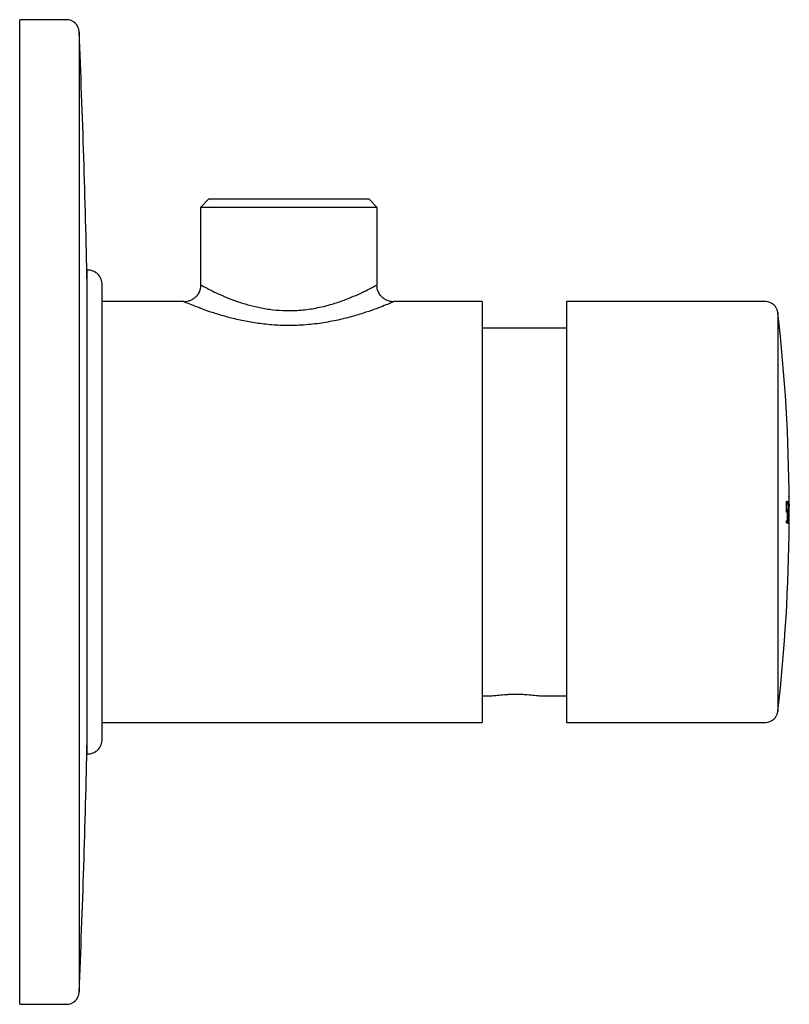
# Model space of a CAD drawing. Header units: millimetres. Extents: x 4004.648 to 4004.739, y 1830.898 to 1831.015.
import ezdxf

# ---------------------------------------------------------------- set-up
doc = ezdxf.new("R2010")
doc.units = ezdxf.units.MM
doc.layers.add('SANINDUSA', color=3, linetype='Continuous')

msp = doc.modelspace()

# ---------------------------------------------------------------- linework, layer by layer
at = {"layer": 'SANINDUSA'}
for p, q in [((4004.653151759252, 1831.015496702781), (4004.647587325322, 1831.015496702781)), ((4004.647587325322, 1830.961431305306), (4004.647587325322, 1831.015496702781)), ((4004.654650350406, 1831.014061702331), (4004.654650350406, 1830.961322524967)), ((4004.670087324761, 1830.994196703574), (4004.669087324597, 1830.993196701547)), ((4004.670087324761, 1830.994196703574), (4004.689087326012, 1830.994196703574)), ((4004.690087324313, 1830.993196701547), (4004.689087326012, 1830.994196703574)), ((4004.669087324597, 1830.993196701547), (4004.669087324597, 1830.983996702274)), ((4004.690087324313, 1830.993196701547), (4004.669087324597, 1830.993196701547)), ((4004.690087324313, 1830.983991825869), (4004.690087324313, 1830.993196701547)), ((4004.655605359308, 1830.959176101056), (4004.655605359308, 1830.985746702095)), ((4004.657405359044, 1830.959043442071), (4004.657405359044, 1830.983996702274)), ((4004.667087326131, 1830.981996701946), (4004.657405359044, 1830.981996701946)), ((4004.702587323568, 1830.981996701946), (4004.692081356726, 1830.981996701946)), ((4004.702587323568, 1830.981996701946), (4004.702587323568, 1830.931996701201)), ((4004.736252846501, 1830.981996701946), (4004.712587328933, 1830.981996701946)), ((4004.712587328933, 1830.981996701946), (4004.712587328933, 1830.931996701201)), ((4004.737743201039, 1830.98066651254), (4004.737743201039, 1830.933327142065)), ((4004.712587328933, 1830.978846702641), (4004.702587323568, 1830.978846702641)), ((4004.647587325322, 1830.898496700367), (4004.647587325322, 1830.961431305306)), ((4004.654650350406, 1830.961322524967), (4004.654650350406, 1830.899931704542)), ((4004.655605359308, 1830.928246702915), (4004.655605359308, 1830.959176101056)), ((4004.657405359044, 1830.929996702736), (4004.657405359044, 1830.959043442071)), ((4004.739068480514, 1830.958849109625), (4004.739058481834, 1830.958849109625)), ((4004.738753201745, 1830.957513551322), (4004.738752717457, 1830.957696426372)), ((4004.738762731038, 1830.957696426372), (4004.738752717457, 1830.957696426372)), ((4004.738763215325, 1830.957513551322), (4004.738762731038, 1830.957696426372)), ((4004.738778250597, 1830.957512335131), (4004.738777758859, 1830.957695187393)), ((4004.73878996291, 1830.958231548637), (4004.738779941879, 1830.958231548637)), ((4004.738881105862, 1830.957954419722), (4004.738871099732, 1830.957954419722)), ((4004.738914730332, 1830.958219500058), (4004.738904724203, 1830.958219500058)), ((4004.738916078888, 1830.957950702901), (4004.738906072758, 1830.957950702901)), ((4004.738983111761, 1830.957942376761), (4004.738973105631, 1830.957942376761)), ((4004.738992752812, 1830.957672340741), (4004.738982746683, 1830.957672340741)), ((4004.739010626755, 1830.958206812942), (4004.739000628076, 1830.958206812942)), ((4004.739059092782, 1830.957928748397), (4004.739049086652, 1830.957928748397)), ((4004.739064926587, 1830.957658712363), (4004.739054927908, 1830.957658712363)), ((4004.739071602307, 1830.95845124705), (4004.739061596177, 1830.95845124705)), ((4004.739073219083, 1830.958193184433), (4004.739063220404, 1830.958193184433)), ((4004.739075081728, 1830.958450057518), (4004.739065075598, 1830.958450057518)), ((4004.739081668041, 1830.95819006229), (4004.739076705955, 1830.95819006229)), ((4004.739095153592, 1830.957912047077), (4004.739085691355, 1830.957912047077)), ((4004.739096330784, 1830.957642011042), (4004.739086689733, 1830.957642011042)), ((4004.738763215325, 1830.957513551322), (4004.738753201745, 1830.957513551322)), ((4004.73879342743, 1830.956973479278), (4004.738783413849, 1830.956973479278)), ((4004.738867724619, 1830.956966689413), (4004.73885771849, 1830.956966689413)), ((4004.738879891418, 1830.956696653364), (4004.738869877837, 1830.956696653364)), ((4004.738909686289, 1830.956693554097), (4004.73889968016, 1830.956693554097)), ((4004.738931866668, 1830.957228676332), (4004.738921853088, 1830.957228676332)), ((4004.738993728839, 1830.95695187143), (4004.738983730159, 1830.95695187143)), ((4004.738759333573, 1830.955696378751), (4004.738749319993, 1830.955696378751)), ((4004.738760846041, 1830.955954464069), (4004.73875083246, 1830.955954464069)), ((4004.738862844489, 1830.955687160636), (4004.738852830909, 1830.955687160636)), ((4004.738852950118, 1830.955687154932), (4004.738862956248, 1830.955687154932)), ((4004.738878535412, 1830.956212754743), (4004.738868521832, 1830.956212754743)), ((4004.738908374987, 1830.95622034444), (4004.738898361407, 1830.95622034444)), ((4004.73892765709, 1830.955680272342), (4004.73891765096, 1830.955680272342)), ((4004.738997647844, 1830.955671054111), (4004.738987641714, 1830.955671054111)), ((4004.739009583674, 1830.955669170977), (4004.738999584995, 1830.955669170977)), ((4004.739017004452, 1830.955667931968), (4004.739006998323, 1830.955667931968)), ((4004.739061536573, 1830.955658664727), (4004.739051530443, 1830.955658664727)), ((4004.739065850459, 1830.955657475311), (4004.739055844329, 1830.955657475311)), ((4004.739072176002, 1830.955655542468), (4004.739062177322, 1830.955655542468)), ((4004.739075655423, 1830.955654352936), (4004.739065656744, 1830.955654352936)), ((4004.73908062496, 1830.955652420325), (4004.739070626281, 1830.955652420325)), ((4004.739083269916, 1830.955651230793), (4004.739073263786, 1830.955651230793)), ((4004.739089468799, 1830.955636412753), (4004.739082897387, 1830.955636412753)), ((4004.739092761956, 1830.955640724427), (4004.739082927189, 1830.955640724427)), ((4004.739092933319, 1830.955641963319), (4004.73908293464, 1830.955641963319)), ((4004.702587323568, 1830.93514670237), (4004.703716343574, 1830.93514670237)), ((4004.709458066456, 1830.93514670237), (4004.712587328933, 1830.93514670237)), ((4004.737743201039, 1830.933327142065), (4004.737743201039, 1830.933326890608)), ((4004.657405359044, 1830.931996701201), (4004.702587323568, 1830.931996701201)), ((4004.712587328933, 1830.931996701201), (4004.736252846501, 1830.931996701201)), ((4004.647587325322, 1830.898496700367), (4004.653151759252, 1830.898496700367))]:
    msp.add_line(p, q, dxfattribs=at)
for centre, radius, start, end in [((4004.653151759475, 1831.013996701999), 0.001500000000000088, 2.483565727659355, 90), ((4003.33898732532, 1830.956996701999), 1.316899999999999, 1.185679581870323, 2.483565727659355), ((4004.655654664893, 1830.983996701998), 0.001750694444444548, 0, 91.61385889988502), ((4004.736252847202, 1830.980496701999), 0.00150000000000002, 6.500249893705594, 90), ((4004.530003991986, 1830.956996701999), 0.2090833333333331, 0.326746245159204, 6.500249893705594), ((4004.531189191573, 1830.957023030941), 0.2078773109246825, 0.39365238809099, 0.5033158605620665), ((4004.52837868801, 1830.956997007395), 0.2106979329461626, 0.3954593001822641, 0.5036547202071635), ((4004.739027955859, 1830.958724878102), 0.0001306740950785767, 70.32120849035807, 71.93353560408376), ((4004.520598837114, 1830.956934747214), 0.2184814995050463, 0.397386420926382, 0.5017273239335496), ((4004.738317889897, 1830.952659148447), 0.00559236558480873, 84.23373907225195, 85.15637886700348), ((4004.738320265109, 1830.952401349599), 0.005581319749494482, 84.23288142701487, 85.15734714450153), ((4004.738318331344, 1830.952483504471), 0.005498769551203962, 84.23054894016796, 85.06105047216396), ((4004.530309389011, 1830.957042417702), 0.208573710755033, 0.2505302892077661, 0.3243705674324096), ((4004.513323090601, 1830.956953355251), 0.2255851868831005, 0.2533144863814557, 0.321586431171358), ((4004.738648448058, 1830.955602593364), 0.002362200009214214, 82.10034122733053, 83.73879119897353), ((4004.530345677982, 1830.957038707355), 0.2085723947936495, 0.2505300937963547, 0.3243708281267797), ((4004.738657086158, 1830.955871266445), 0.002362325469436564, 82.10028659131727, 83.73864986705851), ((4004.738658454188, 1830.955602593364), 0.002362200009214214, 82.10034122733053, 83.73879119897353), ((4004.527185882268, 1830.957023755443), 0.2117978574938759, 0.05327532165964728, 0.1754562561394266), ((4004.527195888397, 1830.957023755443), 0.2117978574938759, 0.05327532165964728, 0.1754562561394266), ((4004.530181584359, 1830.957025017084), 0.2088204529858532, 359.6284994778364, 0.1772718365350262), ((4004.529759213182, 1830.957023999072), 0.2092447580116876, 359.6290159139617, 0.3238819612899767), ((4004.530128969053, 1830.957023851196), 0.2088850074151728, 359.6284175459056, 0.3244803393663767), ((4004.738915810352, 1830.957600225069), 0.0006139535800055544, 76.6527337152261, 81.1159248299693), ((4004.530104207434, 1830.957022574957), 0.2089171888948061, 359.6284850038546, 0.2507217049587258), ((4004.738927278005, 1830.95737914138), 0.0005651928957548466, 76.51322783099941, 80.61978869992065), ((4004.73892630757, 1830.957419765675), 0.0005235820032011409, 76.43794972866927, 79.75801433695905), ((4004.530127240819, 1830.957013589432), 0.2089286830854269, 359.6284281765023, 0.1769162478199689), ((4004.529738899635, 1830.95701348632), 0.2093270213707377, 359.6291634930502, 0.1766078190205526), ((4004.739024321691, 1830.958336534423), 0.0001206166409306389, 70.25225725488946, 71.9990539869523), ((4004.529743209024, 1830.957012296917), 0.2093270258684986, 359.6291634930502, 0.1766078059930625), ((4004.739031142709, 1830.958327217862), 0.0001304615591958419, 70.3181703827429, 71.93314086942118), ((4004.530191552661, 1830.957010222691), 0.2088850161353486, 359.6284175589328, 0.3244803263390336), ((4004.739032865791, 1830.958069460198), 0.0001301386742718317, 70.31702916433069, 71.93599848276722), ((4004.530195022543, 1830.95700903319), 0.2088850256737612, 359.6284175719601, 0.3244803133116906), ((4004.530200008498, 1830.957007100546), 0.208885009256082, 359.6284175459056, 0.3244803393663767), ((4004.739076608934, 1830.958170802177), 1.991347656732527e-05, 30.28347924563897, 75.2824354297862), ((4004.529776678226, 1830.957006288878), 0.2093109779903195, 359.6290703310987, 0.2501363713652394), ((4004.739080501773, 1830.957904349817), 1.655063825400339e-05, 27.71496645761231, 71.83484359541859), ((4004.530168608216, 1830.956996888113), 0.2089287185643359, 359.6284282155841, 0.1769162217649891), ((4004.738286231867, 1830.95112261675), 0.005871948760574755, 84.41485499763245, 85.14291119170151), ((4004.738296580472, 1830.951396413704), 0.005866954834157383, 84.41914876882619, 85.14278073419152), ((4004.738297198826, 1830.951133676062), 0.005860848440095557, 84.41368111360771, 85.14304371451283), ((4004.534481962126, 1830.957027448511), 0.2043881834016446, 359.7716177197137, 359.907268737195), ((4004.529474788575, 1830.957041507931), 0.2094053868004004, 359.7732427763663, 359.9056436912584), ((4004.529984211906, 1830.957037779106), 0.2089075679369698, 359.7763367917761, 359.9061215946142), ((4004.532016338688, 1830.957033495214), 0.2068836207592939, 359.7747998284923, 359.905854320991), ((4004.530002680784, 1830.957035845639), 0.2089072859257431, 359.7763366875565, 359.9061216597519), ((4004.534532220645, 1830.957023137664), 0.2043885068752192, 359.7716178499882, 359.9072686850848), ((4004.738693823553, 1830.954875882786), 0.00209753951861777, 81.77970233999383, 83.4906090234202), ((4004.738694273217, 1830.95514853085), 0.002093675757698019, 81.77892068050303, 83.48128448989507), ((4004.738700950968, 1830.955002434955), 0.001969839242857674, 81.74642037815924, 83.25642012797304), ((4004.529046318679, 1830.957030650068), 0.2099374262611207, 359.6997142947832, 359.9784998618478), ((4004.530586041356, 1830.957024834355), 0.2084077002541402, 359.6991090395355, 359.9799409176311), ((4004.530003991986, 1830.956996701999), 0.2090833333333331, 353.4997501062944, 359.6287461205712), ((4004.510564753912, 1830.957162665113), 0.2281892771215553, 359.6318293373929, 359.6966327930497), ((4004.738239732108, 1830.949388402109), 0.006328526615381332, 84.44054549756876, 85.38140850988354), ((4004.546482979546, 1830.956952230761), 0.1922804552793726, 359.6257782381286, 359.7026838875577), ((4004.738249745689, 1830.949388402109), 0.006328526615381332, 84.44054549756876, 85.38140850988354), ((4004.738251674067, 1830.949651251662), 0.00632374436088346, 84.43550202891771, 85.38168875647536), ((4004.738693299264, 1830.953706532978), 0.001986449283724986, 81.47881053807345, 83.5151170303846), ((4004.738703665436, 1830.953709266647), 0.001983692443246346, 81.47739541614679, 83.51653217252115), ((4004.738690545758, 1830.953850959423), 0.002100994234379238, 81.7818289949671, 83.49012392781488), ((4004.738840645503, 1830.954695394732), 0.0009866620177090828, 80.29347547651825, 80.72994198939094), ((4004.738865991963, 1830.954786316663), 0.0008944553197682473, 80.28009641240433, 80.76202792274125), ((4004.738990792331, 1830.955429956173), 0.0002366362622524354, 74.0437714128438, 75.1272659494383), ((4004.7389899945, 1830.955390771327), 0.0002772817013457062, 74.12318551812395, 75.04785184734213), ((4004.739021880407, 1830.955531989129), 0.0001299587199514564, 70.31504582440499, 71.93626541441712), ((4004.739048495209, 1830.955599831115), 5.705619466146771e-05, 64.27142185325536, 67.17722353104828), ((4004.739031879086, 1830.955531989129), 0.0001299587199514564, 70.31504582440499, 71.93626541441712), ((4004.739055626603, 1830.955593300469), 6.4187811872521e-05, 64.49035949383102, 67.07931813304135), ((4004.739068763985, 1830.955663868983), 3.438799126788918e-05, 294.2267104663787, 307.0200402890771), ((4004.739088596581, 1830.955641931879), 4.336852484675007e-06, 343.8342774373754, 0.4153734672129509), ((4004.736252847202, 1830.933496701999), 0.00150000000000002, 270, 353.4997501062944), ((4003.33898732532, 1830.956996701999), 1.316899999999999, 357.5164342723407, 358.8143204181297), ((4004.655654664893, 1830.929996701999), 0.001750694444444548, 268.386141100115, 0), ((4004.653151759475, 1830.899996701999), 0.001500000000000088, 270, 357.5164342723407)]:
    msp.add_arc(centre, radius, start, end, dxfattribs=at)
for points, knots in [([(4004.669099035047, 1830.98399992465), (4004.669094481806, 1830.983859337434), (4004.669084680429, 1830.983556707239), (4004.66892758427, 1830.983107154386), (4004.668670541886, 1830.982699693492), (4004.668342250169, 1830.982384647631), (4004.667994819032, 1830.98216968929), (4004.667649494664, 1830.982041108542), (4004.667344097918, 1830.981979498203), (4004.667156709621, 1830.981978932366), (4004.667079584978, 1830.981978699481)], [0, 0, 0, 0, 0.1319026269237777, 0.2839356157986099, 0.4417060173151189, 0.5819071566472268, 0.7086671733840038, 0.8237684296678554, 0.9274672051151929, 0.9999999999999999, 0.9999999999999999, 0.9999999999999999, 0.9999999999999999]), ([(4004.669087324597, 1830.983996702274), (4004.669089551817, 1830.983995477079), (4004.66910015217, 1830.983989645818), (4004.66928404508, 1830.98388815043), (4004.669820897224, 1830.983600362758), (4004.670652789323, 1830.983179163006), (4004.671383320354, 1830.982841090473), (4004.672162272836, 1830.982505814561), (4004.672976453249, 1830.982175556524), (4004.674314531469, 1830.981720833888), (4004.675761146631, 1830.981338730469), (4004.677279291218, 1830.981062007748), (4004.678910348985, 1830.980914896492), (4004.680637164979, 1830.980930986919), (4004.682409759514, 1830.981133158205), (4004.68411361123, 1830.981503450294), (4004.685674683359, 1830.98198360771), (4004.686996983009, 1830.982490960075), (4004.688101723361, 1830.98297972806), (4004.688954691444, 1830.983395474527), (4004.689596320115, 1830.983729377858), (4004.689966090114, 1830.983929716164), (4004.690123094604, 1830.984016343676), (4004.690081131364, 1830.983993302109), (4004.690078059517, 1830.98399161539)], [0, 0, 0, 0, 0.01407276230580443, 0.06697866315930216, 0.1218831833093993, 0.1764017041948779, 0.2326143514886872, 0.233499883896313, 0.2842972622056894, 0.3362982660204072, 0.3829470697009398, 0.4307460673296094, 0.4793783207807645, 0.52969904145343, 0.583812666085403, 0.6400563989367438, 0.6942417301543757, 0.749974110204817, 0.7999131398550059, 0.8510391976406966, 0.8990636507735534, 0.9484179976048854, 0.9962240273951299, 1, 1, 1, 1]), ([(4004.692079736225, 1830.981976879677), (4004.691981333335, 1830.981978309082), (4004.691709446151, 1830.981982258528), (4004.691308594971, 1830.982100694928), (4004.690896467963, 1830.982326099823), (4004.690552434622, 1830.982631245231), (4004.690270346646, 1830.983038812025), (4004.69009050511, 1830.983504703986), (4004.690071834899, 1830.983835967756), (4004.690063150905, 1830.983990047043)], [0, 0, 0, 0, 0.09294904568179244, 0.2568182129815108, 0.3887380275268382, 0.5355686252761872, 0.687344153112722, 0.8545757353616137, 0.9999999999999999, 0.9999999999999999, 0.9999999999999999, 0.9999999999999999]), ([(4004.692081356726, 1830.981994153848), (4004.692083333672, 1830.981994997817), (4004.692133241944, 1830.982016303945), (4004.691949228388, 1830.981937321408), (4004.691507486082, 1830.98175116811), (4004.690750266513, 1830.981444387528), (4004.689726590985, 1830.981056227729), (4004.688419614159, 1830.980606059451), (4004.686834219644, 1830.980132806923), (4004.684993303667, 1830.979691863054), (4004.682955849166, 1830.979346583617), (4004.68087421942, 1830.97916002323), (4004.678806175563, 1830.979142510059), (4004.676886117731, 1830.97927445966), (4004.675059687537, 1830.979530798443), (4004.673353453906, 1830.979879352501), (4004.67174216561, 1830.980303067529), (4004.670264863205, 1830.980767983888), (4004.668978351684, 1830.981229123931), (4004.667984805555, 1830.981619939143), (4004.667328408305, 1830.981893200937), (4004.667103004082, 1830.981989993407), (4004.667089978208, 1830.981995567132), (4004.667087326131, 1830.981996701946)], [0, 0, 0, 0, 0.001972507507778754, 0.04979622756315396, 0.09642509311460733, 0.1444819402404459, 0.1935988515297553, 0.2439856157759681, 0.2985924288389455, 0.3546836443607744, 0.4108934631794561, 0.4688708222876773, 0.5198232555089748, 0.5721875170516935, 0.620179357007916, 0.6692349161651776, 0.7201470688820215, 0.7722545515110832, 0.8261573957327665, 0.8817709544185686, 0.9330787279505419, 0.9863747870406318, 1, 1, 1, 1]), ([(4004.738752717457, 1830.957696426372), (4004.738752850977, 1830.957756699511), (4004.73875311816, 1830.957877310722), (4004.738757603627, 1830.958037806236), (4004.73876456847, 1830.958158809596), (4004.738772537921, 1830.958222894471), (4004.738777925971, 1830.958229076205), (4004.738780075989, 1830.958231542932)], [0, 0, 0, 0, 0.2140563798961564, 0.4283433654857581, 0.6427507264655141, 0.8574451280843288, 0.9999999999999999, 0.9999999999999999, 0.9999999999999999, 0.9999999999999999]), ([(4004.73879008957, 1830.958231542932), (4004.73878684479, 1830.958225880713), (4004.738780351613, 1830.958214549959), (4004.738771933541, 1830.958122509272), (4004.738765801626, 1830.957986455), (4004.738762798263, 1830.957835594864), (4004.738762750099, 1830.957735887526), (4004.738762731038, 1830.957696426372)], [0, 0, 0, 0, 0.2148348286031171, 0.4299092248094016, 0.6448224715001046, 0.8594314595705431, 1, 1, 1, 1]), ([(4004.738777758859, 1830.957695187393), (4004.738777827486, 1830.957725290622), (4004.738777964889, 1830.957785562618), (4004.738780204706, 1830.957865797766), (4004.738783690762, 1830.957926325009), (4004.738787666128, 1830.957958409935), (4004.738790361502, 1830.957961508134), (4004.738791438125, 1830.957962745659)], [0, 0, 0, 0, 0.2138217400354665, 0.4281089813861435, 0.6425150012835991, 0.8572085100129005, 1, 1, 1, 1]), ([(4004.738982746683, 1830.957672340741), (4004.7389825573, 1830.95770249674), (4004.73898217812, 1830.957762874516), (4004.738980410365, 1830.957843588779), (4004.73897799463, 1830.957904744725), (4004.738975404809, 1830.957937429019), (4004.738973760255, 1830.957940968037), (4004.738973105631, 1830.957942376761)], [0, 0, 0, 0, 0.2140900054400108, 0.428647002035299, 0.6432669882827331, 0.8580005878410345, 1, 1, 1, 1]), ([(4004.739001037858, 1830.957671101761), (4004.739000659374, 1830.957731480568), (4004.738999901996, 1830.957852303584), (4004.738996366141, 1830.958013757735), (4004.738991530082, 1830.9581360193), (4004.738986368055, 1830.958201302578), (4004.738983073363, 1830.958208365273), (4004.738981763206, 1830.958211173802)], [0, 0, 0, 0, 0.2143248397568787, 0.428881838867, 0.6435024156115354, 0.8582362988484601, 1, 1, 1, 1]), ([(4004.738983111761, 1830.957942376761), (4004.738984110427, 1830.957939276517), (4004.738986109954, 1830.95793306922), (4004.738988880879, 1830.957886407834), (4004.738991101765, 1830.957817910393), (4004.738992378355, 1830.957742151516), (4004.738992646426, 1830.957692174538), (4004.738992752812, 1830.957672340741)], [0, 0, 0, 0, 0.2143745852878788, 0.4292201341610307, 0.6440268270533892, 0.8587289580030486, 0.9999999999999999, 0.9999999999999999, 0.9999999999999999, 0.9999999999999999]), ([(4004.739054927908, 1830.957658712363), (4004.739054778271, 1830.957688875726), (4004.73905447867, 1830.957749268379), (4004.739053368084, 1830.957830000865), (4004.739051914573, 1830.957891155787), (4004.739050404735, 1830.957923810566), (4004.739049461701, 1830.957927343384), (4004.739049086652, 1830.957928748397)], [0, 0, 0, 0, 0.2141837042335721, 0.4288355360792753, 0.6435100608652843, 0.8582226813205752, 1, 1, 1, 1]), ([(4004.739069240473, 1830.957657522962), (4004.739068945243, 1830.957717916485), (4004.739068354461, 1830.957838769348), (4004.739066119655, 1830.958000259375), (4004.739063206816, 1830.958122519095), (4004.739060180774, 1830.95818774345), (4004.73905829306, 1830.958194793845), (4004.739057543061, 1830.958197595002)], [0, 0, 0, 0, 0.214418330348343, 0.4290703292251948, 0.6437453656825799, 0.858458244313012, 0.9999999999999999, 0.9999999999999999, 0.9999999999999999, 0.9999999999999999]), ([(4004.739059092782, 1830.957928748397), (4004.739059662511, 1830.95792564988), (4004.739060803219, 1830.957919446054), (4004.739062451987, 1830.957872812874), (4004.739063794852, 1830.957804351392), (4004.739064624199, 1830.957728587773), (4004.739064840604, 1830.957678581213), (4004.739064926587, 1830.957658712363)], [0, 0, 0, 0, 0.2142738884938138, 0.429017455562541, 0.6437511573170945, 0.8584534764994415, 1, 1, 1, 1]), ([(4004.739094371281, 1830.958106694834), (4004.739094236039, 1830.958130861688), (4004.739093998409, 1830.958173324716), (4004.739093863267, 1830.95817857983), (4004.739093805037, 1830.958180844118)], [0, 0, 0, 0, 0.5691269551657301, 1, 1, 1, 1]), ([(4004.739095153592, 1830.957912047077), (4004.739095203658, 1830.957908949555), (4004.739095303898, 1830.957902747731), (4004.739095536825, 1830.957856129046), (4004.739095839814, 1830.957787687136), (4004.73909610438, 1830.957711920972), (4004.739096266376, 1830.957661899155), (4004.739096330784, 1830.957642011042)], [0, 0, 0, 0, 0.2142232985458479, 0.4289155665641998, 0.643608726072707, 0.8583028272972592, 1, 1, 1, 1]), ([(4004.738783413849, 1830.956973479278), (4004.738780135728, 1830.956979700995), (4004.738773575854, 1830.95699215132), (4004.738764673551, 1830.957085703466), (4004.738757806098, 1830.957222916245), (4004.738754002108, 1830.957374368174), (4004.738753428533, 1830.957474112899), (4004.738753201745, 1830.957513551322)], [0, 0, 0, 0, 0.21485931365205, 0.4299565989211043, 0.6449271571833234, 0.8596064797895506, 1, 1, 1, 1]), ([(4004.738763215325, 1830.957513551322), (4004.738763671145, 1830.957453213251), (4004.73876458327, 1830.957332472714), (4004.738769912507, 1830.957171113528), (4004.738777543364, 1830.957048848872), (4004.738785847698, 1830.95698340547), (4004.73879126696, 1830.956976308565), (4004.73879342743, 1830.956973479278)], [0, 0, 0, 0, 0.2140800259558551, 0.4283885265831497, 0.6428518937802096, 0.8576176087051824, 1, 1, 1, 1]), ([(4004.738793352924, 1830.957242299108), (4004.738791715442, 1830.95724540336), (4004.738788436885, 1830.957251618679), (4004.738783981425, 1830.957298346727), (4004.738780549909, 1830.957366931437), (4004.738778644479, 1830.957442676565), (4004.738778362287, 1830.957492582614), (4004.738778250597, 1830.957512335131)], [0, 0, 0, 0, 0.2146256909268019, 0.42972251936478, 0.6446916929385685, 0.8593710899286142, 1, 1, 1, 1]), ([(4004.738869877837, 1830.956696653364), (4004.738869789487, 1830.956726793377), (4004.738869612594, 1830.956787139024), (4004.738867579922, 1830.956867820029), (4004.738864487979, 1830.956928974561), (4004.738860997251, 1830.956961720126), (4004.738858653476, 1830.956965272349), (4004.73885771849, 1830.956966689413)], [0, 0, 0, 0, 0.2139236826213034, 0.4283131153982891, 0.6427986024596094, 0.8575040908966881, 1, 1, 1, 1]), ([(4004.738891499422, 1830.956695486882), (4004.738891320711, 1830.956755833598), (4004.738890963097, 1830.956876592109), (4004.738886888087, 1830.957037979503), (4004.738880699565, 1830.957160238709), (4004.738873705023, 1830.957225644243), (4004.738869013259, 1830.957232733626), (4004.738867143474, 1830.957235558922)], [0, 0, 0, 0, 0.2141580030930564, 0.4285469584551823, 0.6430329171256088, 0.8577396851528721, 1, 1, 1, 1]), ([(4004.738867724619, 1830.956966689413), (4004.738869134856, 1830.956963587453), (4004.738871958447, 1830.956957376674), (4004.73887566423, 1830.956910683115), (4004.738878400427, 1830.956842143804), (4004.738879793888, 1830.956766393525), (4004.738879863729, 1830.956716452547), (4004.738879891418, 1830.956696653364)], [0, 0, 0, 0, 0.2145120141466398, 0.4294983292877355, 0.6443666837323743, 0.8590085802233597, 1, 1, 1, 1]), ([(4004.73889968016, 1830.956693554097), (4004.738900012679, 1830.956753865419), (4004.738900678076, 1830.956874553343), (4004.738904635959, 1830.957035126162), (4004.738910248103, 1830.957156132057), (4004.738916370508, 1830.957220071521), (4004.73892036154, 1830.957226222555), (4004.738921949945, 1830.957228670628)], [0, 0, 0, 0, 0.2142527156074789, 0.4287373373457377, 0.6433056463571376, 0.8580379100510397, 1, 1, 1, 1]), ([(4004.738931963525, 1830.957228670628), (4004.738929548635, 1830.957223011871), (4004.738924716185, 1830.957211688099), (4004.738918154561, 1830.957119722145), (4004.738913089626, 1830.95698375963), (4004.738910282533, 1830.95683288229), (4004.73890985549, 1830.956733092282), (4004.738909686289, 1830.956693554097)], [0, 0, 0, 0, 0.2146763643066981, 0.4295901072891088, 0.6444338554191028, 0.8591197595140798, 1, 1, 1, 1]), ([(4004.738931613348, 1830.956959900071), (4004.738930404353, 1830.956957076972), (4004.738927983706, 1830.956951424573), (4004.738924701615, 1830.956905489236), (4004.738922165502, 1830.956837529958), (4004.738920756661, 1830.956762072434), (4004.738920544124, 1830.95671214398), (4004.738920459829, 1830.956692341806)], [0, 0, 0, 0, 0.2144428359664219, 0.4293566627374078, 0.6441997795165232, 0.8588857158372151, 0.9999999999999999, 0.9999999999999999, 0.9999999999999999, 0.9999999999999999]), ([(4004.738854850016, 1830.955945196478), (4004.738856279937, 1830.95594802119), (4004.738859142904, 1830.955953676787), (4004.738863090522, 1830.955999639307), (4004.738866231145, 1830.956067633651), (4004.738868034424, 1830.956143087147), (4004.738868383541, 1830.956192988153), (4004.738868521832, 1830.956212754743)], [0, 0, 0, 0, 0.2145340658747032, 0.4295368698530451, 0.6444569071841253, 0.8591636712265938, 1, 1, 1, 1]), ([(4004.738862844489, 1830.955687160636), (4004.738865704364, 1830.955692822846), (4004.738871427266, 1830.955704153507), (4004.738879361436, 1830.955796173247), (4004.738885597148, 1830.955932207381), (4004.738889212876, 1830.956083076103), (4004.738889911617, 1830.956182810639), (4004.73889018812, 1830.956222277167)], [0, 0, 0, 0, 0.21476811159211, 0.4297730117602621, 0.6446932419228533, 0.8593995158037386, 1, 1, 1, 1]), ([(4004.738878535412, 1830.956212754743), (4004.738878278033, 1830.956182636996), (4004.738877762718, 1830.95612233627), (4004.73887526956, 1830.956042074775), (4004.738871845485, 1830.955981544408), (4004.73886815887, 1830.955949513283), (4004.738865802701, 1830.955946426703), (4004.738864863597, 1830.955945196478)], [0, 0, 0, 0, 0.2139476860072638, 0.4283587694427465, 0.642896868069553, 0.8576685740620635, 0.9999999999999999, 0.9999999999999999, 0.9999999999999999, 0.9999999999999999]), ([(4004.73891765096, 1830.955680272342), (4004.738915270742, 1830.955686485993), (4004.738910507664, 1830.955698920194), (4004.738904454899, 1830.955792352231), (4004.738900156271, 1830.95592940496), (4004.738898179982, 1830.956080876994), (4004.738898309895, 1830.956180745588), (4004.738898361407, 1830.95622034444)], [0, 0, 0, 0, 0.2146559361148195, 0.4295501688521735, 0.6443498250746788, 0.8589813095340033, 1, 1, 1, 1]), ([(4004.738908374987, 1830.95622034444), (4004.738908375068, 1830.956159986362), (4004.73890837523, 1830.956039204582), (4004.738911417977, 1830.955877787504), (4004.738916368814, 1830.955755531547), (4004.7389221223, 1830.955690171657), (4004.738926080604, 1830.955683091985), (4004.73892765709, 1830.955680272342)], [0, 0, 0, 0, 0.2142358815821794, 0.4287046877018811, 0.6432307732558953, 0.8579083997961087, 1, 1, 1, 1]), ([(4004.738919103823, 1830.956208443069), (4004.738919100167, 1830.95617829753), (4004.738919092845, 1830.956117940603), (4004.738920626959, 1830.956037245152), (4004.738923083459, 1830.955976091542), (4004.738925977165, 1830.955943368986), (4004.738927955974, 1830.955939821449), (4004.738928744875, 1830.955938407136)], [0, 0, 0, 0, 0.2140004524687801, 0.4284683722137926, 0.6429921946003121, 0.8576701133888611, 1, 1, 1, 1]), ([(4004.703716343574, 1830.935146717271), (4004.703716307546, 1830.935146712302), (4004.703643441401, 1830.935136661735), (4004.703902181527, 1830.935173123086), (4004.704485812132, 1830.935247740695), (4004.705302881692, 1830.935316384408), (4004.706024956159, 1830.93534739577), (4004.706590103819, 1830.935355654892), (4004.70715427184, 1830.935347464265), (4004.70787681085, 1830.935316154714), (4004.708675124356, 1830.935249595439), (4004.709326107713, 1830.935165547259), (4004.709413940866, 1830.935153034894), (4004.709458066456, 1830.935146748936)], [0, 0, 0, 0, 6.290666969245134e-05, 0.127229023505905, 0.253008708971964, 0.3769977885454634, 0.439177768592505, 0.5003200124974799, 0.5612969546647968, 0.6233270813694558, 0.7470688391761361, 0.8729325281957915, 1, 1, 1, 1])]:
    msp.add_open_spline(points, degree=3, knots=knots, dxfattribs=at)

doc.saveas('drawing.dxf')
